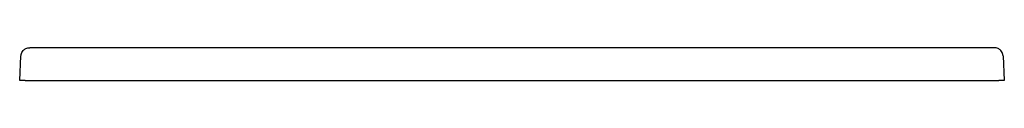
# Model space of a CAD drawing. Header units: millimetres. Extents: x 5371.055 to 5371.955, y 2672.403 to 2672.433.
import ezdxf

# ---------------------------------------------------------------- set-up
doc = ezdxf.new("R2010")
doc.units = ezdxf.units.MM
doc.layers.add('SANINDUSA', color=3, linetype='Continuous')

msp = doc.modelspace()

# ---------------------------------------------------------------- linework, layer by layer
at = {"layer": 'SANINDUSA'}
for p, q in [((5371.05467, 2672.40307), (5371.05584, 2672.42538)), ((5371.93222, 2672.43283), (5371.07712, 2672.43283)), ((5371.9535, 2672.42538), (5371.95467, 2672.40307)), ((5371.05966, 2672.40307), (5371.05467, 2672.40307)), ((5371.05966, 2672.40307), (5371.94967, 2672.40307)), ((5371.95467, 2672.40307), (5371.94967, 2672.40307))]:
    msp.add_line(p, q, dxfattribs=at)
for points, knots in [([(5371.07712, 2672.43283), (5371.07576, 2672.43283), (5371.07135, 2672.43283), (5371.06694, 2672.43289), (5371.06389, 2672.43293)], [0, 0, 0, 0, 0.307325, 1, 1, 1, 1]), ([(5371.05584, 2672.42538), (5371.05588, 2672.42578), (5371.05598, 2672.42686), (5371.05662, 2672.42865), (5371.05802, 2672.43066), (5371.05994, 2672.43206), (5371.06201, 2672.43279), (5371.06328, 2672.43293), (5371.06392, 2672.43291), (5371.06393, 2672.43291)], [0, 0, 0, 0, 0.0955767, 0.2583403, 0.4478244, 0.6819892, 0.8362962, 0.9985596, 1, 1, 1, 1]), ([(5371.94544, 2672.43292), (5371.9451, 2672.43291), (5371.94069, 2672.43285), (5371.93628, 2672.43284), (5371.93222, 2672.43283)], [0, 0, 0, 0, 0.0782, 1, 1, 1, 1]), ([(5371.9535, 2672.42538), (5371.95346, 2672.42578), (5371.95335, 2672.42686), (5371.95271, 2672.42865), (5371.95132, 2672.43066), (5371.94939, 2672.43206), (5371.94732, 2672.43279), (5371.94606, 2672.43293), (5371.94541, 2672.43291), (5371.94541, 2672.43291)], [0, 0, 0, 0, 0.0955767, 0.2583403, 0.4478244, 0.6819892, 0.8362962, 0.9985596, 1, 1, 1, 1])]:
    msp.add_open_spline(points, degree=3, knots=knots, dxfattribs=at)

doc.saveas('drawing.dxf')
